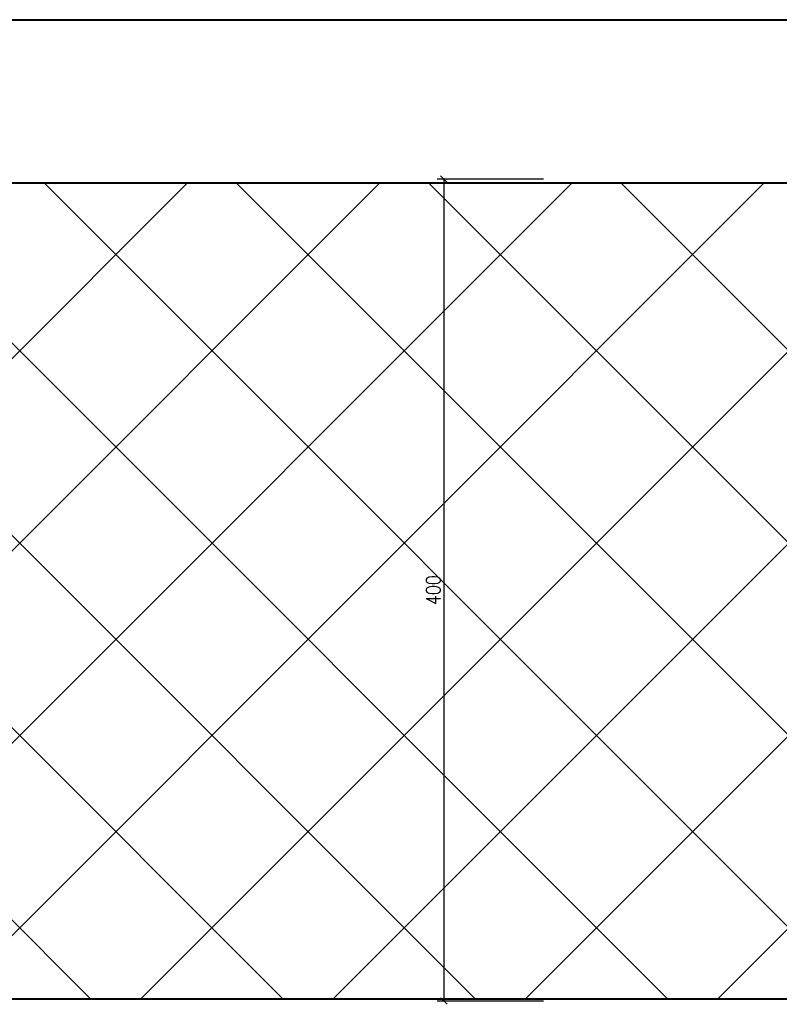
# Model space of a CAD drawing. Header units: millimetres. Extents: x -3143211 to -2549809, y 1060331 to 1341741.
# Tile 74 of 131: x -3022283 to -3020272, y 1106475 to 1109082. Entities that reach past the tile are written whole.
import ezdxf

# ---------------------------------------------------------------- set-up
doc = ezdxf.new("R2010")
doc.units = ezdxf.units.MM
doc.layers.add('размер', color=34, linetype='Continuous')
doc.styles.add('STANDART', font='TXT.SHX', dxfattribs={"width": 0.8})

# ---------------------------------------------------------------- blocks, each defined once
blk = doc.blocks.new('_Oblique')
at = {"color": 0, "linetype": 'ByBlock', "lineweight": -2}
blk.add_line((-0.5, -0.5), (0.5, 0.5), dxfattribs=at)

msp = doc.modelspace()

# ---------------------------------------------------------------- linework, layer by layer
at = {"lineweight": 40}
for p, q in [((-3026819.72051, 1109081.83963), (-3018323.72051, 1109081.83963)), ((-3026159.57873, 1109081.53908), (-3019046.40657, 1109081.53908)), ((-3026102.40657, 1108649.53908), (-3019046.40657, 1108649.53908)), ((-3026114.44127, 1106489.53908), (-3019046.40657, 1106489.53908))]:
    msp.add_line(p, q, dxfattribs=at)
at = {"color": 188, "linetype": 'ByBlock'}
for p, q in [((-3020980.47789, 1109081.53908), (-3021150.63149, 1109081.53908)), ((-3020980.47789, 1106489.53908), (-3021149.67789, 1106489.53908))]:
    msp.add_line(p, q, dxfattribs=at)
at = {"color": 188}
for p, q in [((-3022095.43548, 1106489.53908), (-3024255.43548, 1108649.53908)), ((-3023998.64969, 1106489.53908), (-3021838.64969, 1108649.53908)), ((-3021586.3186, 1106489.53908), (-3023746.3186, 1108649.53908)), ((-3023489.5328, 1106489.53908), (-3021329.5328, 1108649.53908)), ((-3021077.20172, 1106489.53908), (-3023237.20172, 1108649.53908)), ((-3022980.41592, 1106489.53908), (-3020820.41592, 1108649.53908)), ((-3020568.08483, 1106489.53908), (-3022728.08483, 1108649.53908)), ((-3022471.29904, 1106489.53908), (-3020311.29904, 1108649.53908)), ((-3020058.96795, 1106489.53908), (-3022218.96795, 1108649.53908)), ((-3021962.18216, 1106489.53908), (-3019802.18216, 1108649.53908)), ((-3019549.85107, 1106489.53908), (-3021709.85107, 1108649.53908)), ((-3021453.06527, 1106489.53908), (-3019293.06527, 1108649.53908)), ((-3019046.40657, 1106495.21147), (-3021200.73419, 1108649.53908)), ((-3019046.40657, 1107004.32835), (-3020691.6173, 1108649.53908)), ((-3020943.94839, 1106489.53908), (-3019046.40657, 1108387.0809)), ((-3020434.83151, 1106489.53908), (-3019046.40657, 1107877.96402))]:
    msp.add_line(p, q, dxfattribs=at)
at = {"layer": 'Defpoints', "color": 188, "linetype": 'ByBlock'}
for p in [(-3020891.43149, 1109081.53908), (-3020890.47789, 1109081.53908), (-3020890.47789, 1108659.51714), (-3020890.47789, 1106489.53908), (-3020890.47789, 1106489.53908)]:
    msp.add_point(p, dxfattribs=at)
at = {"layer": 'размер', "color": 188}
for p, q in [((-3020896.47789, 1108659.51714), (-3021177.32129, 1108659.51714)), ((-3021160.04129, 1108659.51714), (-3021160.04129, 1106483.66358)), ((-3020896.47789, 1106483.66358), (-3021177.32129, 1106483.66358))]:
    msp.add_line(p, q, dxfattribs=at)

# ---------------------------------------------------------------- block references
at = {"layer": 'размер', "color": 188, "xscale": 17.28000000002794, "yscale": 17.28000000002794, "zscale": 17.28000000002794}
for p, rotation in [((-3021160.04129, 1108659.51714), 90), ((-3021160.04129, 1106483.66358), 270)]:
    msp.add_blockref('_Oblique', p, dxfattribs=dict(at, rotation=rotation))

# ---------------------------------------------------------------- texts
at = {"layer": 'размер', "color": 188, "insert": (-3021187.88129, 1107571.59036), "char_height": 38.4, "attachment_point": 5, "rotation": 90, "style": 'STANDART'}
msp.add_mtext('\\A1;400', dxfattribs=at)

doc.saveas('drawing.dxf')
